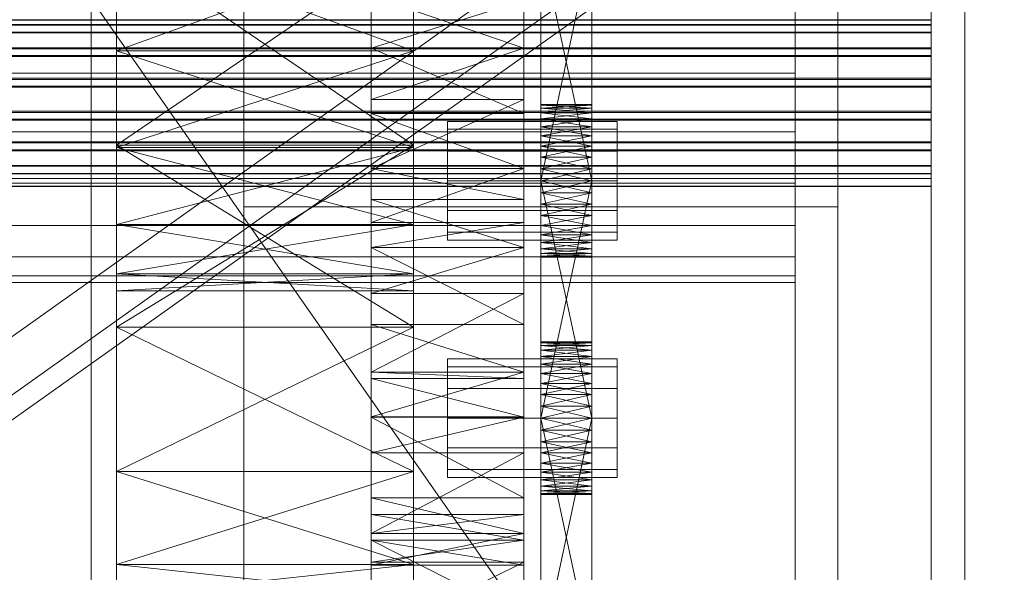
# Model space of a CAD drawing. Header units: millimetres. Extents: x -2233 to 65662, y -50530 to 6847.
# Tile 213 of 256: x 1389 to 1505, y -33868 to -33803. Entities that reach past the tile are written whole.
import ezdxf

# ---------------------------------------------------------------- set-up
doc = ezdxf.new("R2010")
doc.units = ezdxf.units.MM
for name, color, linetype, lineweight in [('COTAS_O', 1, 'Continuous', 0), ('frontal_C03', 7, 'Continuous', 0), ('frontal_secador', 7, 'Continuous', 0), ('frontal_tolva', 7, 'Continuous', 0)]:
    doc.layers.add(name, color=color, linetype=linetype, lineweight=lineweight)
doc.dimstyles.new('R19_100', dxfattribs={"dimtxt": 250, "dimasz": 150, "dimexe": 150, "dimexo": 80, "dimgap": 100, "dimtad": 1, "dimtih": 1, "dimtoh": 1, "dimdsep": 46, "dimcen": 0.09, "dimadec": 0, "dimazin": 0, "dimtfac": 1, "dimtdec": 4, "dimtofl": 0, "dimtmove": 0, "dimatfit": 3, "dimfxl": 1, "dimtolj": 1, "dimtzin": 0, "dimarcsym": 0})

# ---------------------------------------------------------------- blocks, each defined once
blk = doc.blocks.new('DIM_R32_39')
at = {"layer": 'COTAS_O'}
for p, q in [((-1725, -33700), (-1575, -33655)), ((1725, -33700), (1575, -33655)), ((-1725, -34400), (-1725, -33700)), ((-1725, -33700), (1725, -33700)), ((-1725, -33700), (-1575, -33745)), ((1725, -33700), (1575, -33745)), ((1725, -34400), (1725, -33700))]:
    blk.add_line(p, q, dxfattribs=at)
blk.add_text('3450 O', height=250, dxfattribs=at).set_placement((0, -33600))

msp = doc.modelspace()

# ---------------------------------------------------------------- linework, layer by layer
at = {"layer": 'frontal_C03'}
for p, q in [((1435, -35048.843), (1435, -32401.175)), ((1496, -35048.843), (1496, -32401.175)), ((1500, -32401.175), (1500, -35048.843)), ((1435, -32405.103), (1435, -35052.771)), ((1500, -35052.771), (1500, -32405.103)), ((1435, -35535.966), (1435, -32888.298)), ((1500, -32888.298), (1500, -35535.966)), ((1435, -32892.227), (1435, -35539.895)), ((1496, -32892.227), (1496, -35539.895)), ((1500, -35539.895), (1500, -32892.227)), ((1415, -35988), (1415, -33145.961)), ((1485, -35988), (1485, -33145.961)), ((1496, -33803.081), (1496, -33801.613)), ((1496, -33802.532), (-1496, -33802.532)), ((1496, -33802.558), (-1496, -33802.558)), ((1496, -33801.64), (1496, -33803.158)), ((1496, -33804), (1496, -33802.532)), ((1496, -33802.532), (1496, -33802.558)), ((1496, -33802.558), (1496, -33804.076)), ((1496, -33803.081), (-1496, -33803.081)), ((1496, -33803.158), (-1496, -33803.158)), ((1496, -33805.821), (1496, -33803.081)), ((1496, -33803.158), (1496, -33805.936)), ((1496, -33804), (-1496, -33804)), ((1496, -33804.076), (-1496, -33804.076)), ((1496, -33806.74), (1496, -33804)), ((1496, -33804.076), (1496, -33806.854)), ((1496, -33805.821), (-1496, -33805.821)), ((1496, -33805.936), (-1496, -33805.936)), ((1496, -33809.416), (1496, -33805.821)), ((1496, -33805.936), (1496, -33809.551)), ((1496, -33806.74), (-1496, -33806.74)), ((1496, -33806.854), (-1496, -33806.854)), ((1496, -33810.334), (1496, -33806.74)), ((1496, -33806.854), (1496, -33810.469)), ((1496, -33809.416), (-1496, -33809.416)), ((-1496, -33809.551), (1496, -33809.551)), ((1496, -33813.317), (1496, -33809.416)), ((1496, -33809.551), (1496, -33813.452)), ((1496, -33810.334), (-1496, -33810.334)), ((-1496, -33810.469), (1496, -33810.469)), ((1496, -33814.236), (1496, -33810.334)), ((1496, -33810.469), (1496, -33814.371)), ((1496, -33813.317), (-1496, -33813.317)), ((1496, -33813.452), (-1496, -33813.452)), ((1496, -33814.236), (-1496, -33814.236)), ((1496, -33814.371), (-1496, -33814.371)), ((1496, -33816.932), (1496, -33813.317)), ((1496, -33813.452), (1496, -33817.047)), ((1496, -33817.851), (1496, -33814.236)), ((1496, -33814.371), (1496, -33817.965)), ((1496, -33816.932), (-1496, -33816.932)), ((1496, -33817.047), (-1496, -33817.047)), ((1496, -33817.851), (-1496, -33817.851)), ((1496, -33819.71), (1496, -33816.932)), ((1496, -33817.047), (1496, -33819.787)), ((1496, -33820.629), (1496, -33817.851)), ((1496, -33817.965), (-1496, -33817.965)), ((1496, -33817.965), (1496, -33820.705)), ((1496, -33819.71), (-1496, -33819.71)), ((1496, -33819.787), (-1496, -33819.787)), ((1496, -33821.228), (1496, -33819.71)), ((1496, -33819.787), (1496, -33821.255)), ((1496, -33820.629), (-1496, -33820.629)), ((1496, -33820.705), (-1496, -33820.705)), ((1496, -33821.228), (-1496, -33821.228)), ((1496, -33821.255), (-1496, -33821.255)), ((1496, -33822.147), (1496, -33820.629)), ((1496, -33820.705), (1496, -33822.174)), ((1496, -33821.255), (1496, -33821.228)), ((1496, -33822.147), (-1496, -33822.147)), ((1496, -33822.174), (-1496, -33822.174)), ((1496, -33822.174), (1496, -33822.147)), ((1415, -33824.561), (1485, -33824.561)), ((1415, -35988), (1415, -33824.561)), ((1485, -35988), (1485, -33824.561))]:
    msp.add_line(p, q, dxfattribs=at)
at = {"layer": 'frontal_secador'}
for p, q in [((1400, -36000), (1400, -33000)), ((1397, -35940), (1397, -33075)), ((1400, -36000), (1400, -33075)), ((1400, -34600), (1400, -33075)), ((1400, -35940), (1400, -33075)), ((1400, -34650), (1400, -33075)), ((1400, -36000), (1400, -33250)), ((1480, -33658.5), (1480, -33919)), ((1480, -33914.82), (1480, -33658.5)), ((1480, -33890.5), (1480, -33677.12)), ((1480, -33914.82), (1480, -33677.12)), ((1480, -33682.82), (1480, -33897.72)), ((1480, -33682.82), (1480, -33919)), ((1480, -33890.5), (1480, -33689.28)), ((1480, -33696.5), (1480, -33897.72)), ((1480, -33890.5), (1480, -33696.5)), ((1430, -33723.111), (1430, -33805.858)), ((1448, -33805.858), (1448, -33723.111)), ((1430, -33829.365), (1430, -33737.639)), ((1430, -33737.639), (1430, -33805.858)), ((1430, -33871.527), (1430, -33737.639)), ((1448, -33737.639), (1448, -33829.365)), ((1448, -33805.858), (1448, -33737.639)), ((1448, -33737.639), (1448, -33871.527)), ((1400, -33748.24), (1400, -33838.76)), ((1435, -33838.76), (1435, -33748.24)), ((1430, -33757.635), (1430, -33805.858)), ((1448, -33805.858), (1448, -33757.635)), ((1400, -33780.83), (1400, -33838.76)), ((1430, -33781.142), (1430, -33805.858)), ((1430, -33829.365), (1430, -33781.142)), ((1435, -33838.76), (1435, -33780.83)), ((1448, -33805.858), (1448, -33781.142)), ((1448, -33781.142), (1448, -33829.365)), ((1450, -33824.281), (1450, -33785.481)), ((1456, -33785.481), (1456, -33824.281)), ((1430, -33805.858), (1430, -33787.302)), ((1448, -33787.302), (1448, -33805.858)), ((1450, -33787.136), (1450, -33824.281)), ((1456, -33824.281), (1456, -33787.136)), ((1450, -33824.281), (1450, -33789.414)), ((1456, -33789.414), (1456, -33824.281)), ((1450, -33821.5), (1450, -33792.092)), ((1450, -33824.281), (1450, -33792.092)), ((1456, -33792.092), (1456, -33821.5)), ((1456, -33792.092), (1456, -33824.281)), ((1400, -33793.5), (1400, -33806.17)), ((1400, -33838.76), (1400, -33793.5)), ((1400, -33793.5), (1400, -33817.294)), ((1400, -33793.5), (1400, -33817.599)), ((1400, -33866.731), (1400, -33793.5)), ((1400, -33793.5), (1400, -33826.67)), ((1435, -33793.5), (1400, -33817.294)), ((1435, -33817.294), (1400, -33793.5)), ((1435, -33793.5), (1400, -33806.17)), ((1435, -33806.17), (1400, -33793.5)), ((1435, -33806.17), (1435, -33793.5)), ((1435, -33793.5), (1435, -33838.76)), ((1435, -33817.294), (1435, -33793.5)), ((1435, -33817.599), (1435, -33793.5)), ((1435, -33793.5), (1435, -33866.731)), ((1435, -33826.67), (1435, -33793.5)), ((1450, -33793.5), (1450, -33821.5)), ((1456, -33821.5), (1450, -33793.5)), ((1456, -33793.5), (1450, -33821.5)), ((1456, -33821.5), (1456, -33793.5)), ((1430, -33805.858), (1430, -33799.698)), ((1448, -33805.858), (1430, -33799.698)), ((1430, -33800.248), (1430, -33805.858)), ((1448, -33800.248), (1430, -33805.858)), ((1448, -33799.698), (1448, -33805.858)), ((1448, -33805.858), (1448, -33800.248)), ((1430, -33801.304), (1430, -33808.807)), ((1480, -33801.304), (1480, -33808.807)), ((1400, -33817.599), (1400, -33806.17)), ((1400, -33838.76), (1400, -33806.17)), ((1435, -33806.17), (1400, -33806.17)), ((1435, -33806.17), (1400, -33817.599)), ((1435, -33817.599), (1400, -33806.17)), ((1430, -33805.858), (1430, -33823.732)), ((1430, -33813.576), (1430, -33805.858)), ((1430, -33829.365), (1430, -33805.858)), ((1430, -33805.858), (1430, -33811.942)), ((1430, -33805.858), (1430, -33849.361)), ((1430, -33805.858), (1430, -33871.527)), ((1448, -33805.858), (1430, -33805.858)), ((1448, -33805.858), (1430, -33811.942)), ((1448, -33813.576), (1430, -33805.858)), ((1435, -33806.17), (1435, -33817.599)), ((1435, -33806.17), (1435, -33838.76)), ((1448, -33823.732), (1448, -33805.858)), ((1448, -33805.858), (1448, -33813.576)), ((1448, -33805.858), (1448, -33829.365)), ((1448, -33811.942), (1448, -33805.858)), ((1448, -33849.361), (1448, -33805.858)), ((1448, -33871.527), (1448, -33805.858)), ((1480, -33808.807), (1325, -33808.807)), ((1430, -33808.807), (1325, -33808.807)), ((1430, -33808.807), (1430, -33815.723)), ((1480, -33808.807), (1480, -33815.723)), ((1430, -33826.411), (1430, -33811.942)), ((1430, -33811.942), (1430, -33820.075)), ((1430, -33829.365), (1430, -33811.942)), ((1448, -33811.942), (1430, -33811.942)), ((1448, -33811.942), (1430, -33820.075)), ((1448, -33811.942), (1448, -33826.411)), ((1448, -33820.075), (1448, -33811.942)), ((1448, -33811.942), (1448, -33829.365)), ((1450, -33812.611), (1450, -33812.5)), ((1456, -33812.611), (1450, -33812.5)), ((1456, -33812.5), (1450, -33812.5)), ((1456, -33812.5), (1450, -33812.611)), ((1450, -33812.611), (1450, -33813.481)), ((1450, -33812.94), (1450, -33812.611)), ((1450, -33812.611), (1450, -33815.136)), ((1456, -33812.94), (1450, -33812.611)), ((1456, -33812.611), (1450, -33812.611)), ((1456, -33812.611), (1450, -33812.94)), ((1450, -33813.481), (1450, -33812.94)), ((1456, -33813.481), (1450, -33812.94)), ((1456, -33812.94), (1450, -33812.94)), ((1456, -33812.94), (1450, -33813.481)), ((1456, -33812.611), (1456, -33812.5)), ((1456, -33813.481), (1456, -33812.611)), ((1456, -33812.611), (1456, -33812.94)), ((1456, -33815.136), (1456, -33812.611)), ((1456, -33812.94), (1456, -33813.481)), ((1430, -33813.576), (1430, -33823.732)), ((1430, -33820.075), (1430, -33813.576)), ((1448, -33820.075), (1430, -33813.576)), ((1448, -33813.576), (1430, -33813.576)), ((1448, -33823.732), (1448, -33813.576)), ((1448, -33813.576), (1448, -33820.075)), ((1450, -33813.481), (1450, -33815.136)), ((1450, -33814.219), (1450, -33813.481)), ((1450, -33817.414), (1450, -33813.481)), ((1450, -33852.281), (1450, -33813.481)), ((1456, -33814.219), (1450, -33813.481)), ((1456, -33813.481), (1450, -33813.481)), ((1456, -33813.481), (1450, -33814.219)), ((1450, -33815.136), (1450, -33814.219)), ((1456, -33815.136), (1450, -33814.219)), ((1456, -33814.219), (1450, -33814.219)), ((1456, -33814.219), (1450, -33815.136)), ((1456, -33815.136), (1456, -33813.481)), ((1456, -33813.481), (1456, -33814.219)), ((1456, -33813.481), (1456, -33817.414)), ((1456, -33813.481), (1456, -33852.281)), ((1456, -33814.219), (1456, -33815.136)), ((1439, -33815.438), (1439, -33814.5)), ((1459, -33814.5), (1439, -33814.5)), ((1439, -33818), (1439, -33815.438)), ((1459, -33815.438), (1439, -33815.438)), ((1450, -33815.136), (1450, -33817.414)), ((1450, -33816.21), (1450, -33815.136)), ((1450, -33815.136), (1450, -33820.092)), ((1450, -33815.136), (1450, -33852.281)), ((1456, -33816.21), (1450, -33815.136)), ((1456, -33815.136), (1450, -33815.136)), ((1456, -33815.136), (1450, -33816.21)), ((1456, -33817.414), (1456, -33815.136)), ((1456, -33815.136), (1456, -33816.21)), ((1456, -33820.092), (1456, -33815.136)), ((1456, -33852.281), (1456, -33815.136)), ((1459, -33815.438), (1459, -33814.5)), ((1459, -33818), (1459, -33815.438)), ((1480, -33815.723), (1325, -33815.723)), ((1430, -33815.723), (1325, -33815.723)), ((1430, -33815.723), (1430, -33821.784)), ((1450, -33817.414), (1450, -33816.21)), ((1456, -33817.414), (1450, -33816.21)), ((1456, -33816.21), (1450, -33816.21)), ((1456, -33816.21), (1450, -33817.414)), ((1456, -33816.21), (1456, -33817.414)), ((1480, -33815.723), (1480, -33821.784)), ((1400, -33817.294), (1400, -33838.76)), ((1435, -33817.294), (1400, -33817.294)), ((1435, -33817.294), (1400, -33838.76)), ((1435, -33838.76), (1400, -33817.294)), ((1400, -33826.67), (1400, -33817.599)), ((1400, -33838.76), (1400, -33817.599)), ((1435, -33817.599), (1400, -33817.599)), ((1435, -33817.599), (1400, -33826.67)), ((1435, -33826.67), (1400, -33817.599)), ((1435, -33838.76), (1435, -33817.294)), ((1435, -33817.599), (1435, -33826.67)), ((1435, -33817.599), (1435, -33838.76)), ((1450, -33817.414), (1450, -33820.092)), ((1450, -33818.719), (1450, -33817.414)), ((1450, -33852.281), (1450, -33817.414)), ((1456, -33818.719), (1450, -33817.414)), ((1456, -33817.414), (1450, -33817.414)), ((1456, -33817.414), (1450, -33818.719)), ((1456, -33820.092), (1456, -33817.414)), ((1456, -33817.414), (1456, -33818.719)), ((1456, -33817.414), (1456, -33852.281)), ((1439, -33821.5), (1439, -33818)), ((1459, -33818), (1439, -33818)), ((1450, -33820.092), (1450, -33818.719)), ((1456, -33820.092), (1450, -33818.719)), ((1456, -33818.719), (1450, -33818.719)), ((1456, -33818.719), (1450, -33820.092)), ((1456, -33818.719), (1456, -33820.092)), ((1459, -33821.5), (1459, -33818)), ((1430, -33820.075), (1430, -33826.411)), ((1430, -33823.732), (1430, -33820.075)), ((1448, -33820.075), (1430, -33820.075)), ((1448, -33820.075), (1430, -33826.411)), ((1448, -33823.732), (1430, -33820.075)), ((1448, -33826.411), (1448, -33820.075)), ((1448, -33820.075), (1448, -33823.732)), ((1450, -33849.5), (1450, -33820.092)), ((1450, -33820.092), (1450, -33821.5)), ((1450, -33852.281), (1450, -33820.092)), ((1456, -33821.5), (1450, -33820.092)), ((1456, -33820.092), (1450, -33820.092)), ((1456, -33820.092), (1450, -33821.5)), ((1456, -33820.092), (1456, -33849.5)), ((1456, -33821.5), (1456, -33820.092)), ((1456, -33820.092), (1456, -33852.281)), ((1480, -33821.784), (1325, -33821.784)), ((1430, -33821.784), (1325, -33821.784)), ((1430, -33821.784), (1430, -33826.759)), ((1439, -33821.5), (1439, -33825)), ((1439, -33821.5), (1459, -33821.5)), ((1450, -33821.5), (1450, -33849.5)), ((1456, -33849.5), (1450, -33821.5)), ((1456, -33821.5), (1450, -33821.5)), ((1456, -33821.5), (1450, -33849.5)), ((1450, -33824.281), (1450, -33821.5)), ((1450, -33821.5), (1450, -33822.908)), ((1456, -33821.5), (1450, -33822.908)), ((1456, -33822.908), (1450, -33821.5)), ((1456, -33849.5), (1456, -33821.5)), ((1456, -33821.5), (1456, -33824.281)), ((1456, -33822.908), (1456, -33821.5)), ((1459, -33825), (1459, -33821.5)), ((1480, -33821.784), (1480, -33826.759)), ((1450, -33822.908), (1450, -33824.281)), ((1456, -33822.908), (1450, -33822.908)), ((1456, -33822.908), (1450, -33824.281)), ((1456, -33824.281), (1450, -33822.908)), ((1456, -33824.281), (1456, -33822.908)), ((1430, -33829.365), (1430, -33823.732)), ((1448, -33829.365), (1430, -33823.732)), ((1448, -33823.732), (1430, -33823.732)), ((1448, -33823.732), (1448, -33829.365)), ((1450, -33826.79), (1450, -33824.281)), ((1450, -33824.281), (1450, -33825.586)), ((1450, -33828.781), (1450, -33824.281)), ((1450, -33830.5), (1450, -33824.281)), ((1456, -33824.281), (1450, -33824.281)), ((1456, -33824.281), (1450, -33825.586)), ((1456, -33825.586), (1450, -33824.281)), ((1456, -33824.281), (1456, -33826.79)), ((1456, -33825.586), (1456, -33824.281)), ((1456, -33824.281), (1456, -33828.781)), ((1456, -33824.281), (1456, -33830.5)), ((1439, -33825), (1439, -33827.562)), ((1459, -33825), (1439, -33825)), ((1450, -33825.586), (1450, -33826.79)), ((1456, -33825.586), (1450, -33825.586)), ((1456, -33825.586), (1450, -33826.79)), ((1456, -33826.79), (1450, -33825.586)), ((1456, -33826.79), (1456, -33825.586)), ((1459, -33825), (1459, -33827.562)), ((1480, -33826.759), (1325, -33826.759)), ((1430, -33826.759), (1325, -33826.759)), ((1400, -33866.731), (1400, -33826.67)), ((1400, -33832.493), (1400, -33826.67)), ((1400, -33838.76), (1400, -33826.67)), ((1435, -33826.67), (1400, -33826.67)), ((1435, -33826.67), (1400, -33832.493)), ((1435, -33832.493), (1400, -33826.67)), ((1430, -33826.411), (1430, -33829.365)), ((1448, -33826.411), (1430, -33826.411)), ((1448, -33826.411), (1430, -33829.365)), ((1430, -33826.759), (1430, -33830.455)), ((1435, -33826.67), (1435, -33866.731)), ((1435, -33826.67), (1435, -33832.493)), ((1435, -33826.67), (1435, -33838.76)), ((1448, -33829.365), (1448, -33826.411)), ((1450, -33828.781), (1450, -33826.79)), ((1450, -33826.79), (1450, -33827.864)), ((1456, -33826.79), (1450, -33826.79)), ((1456, -33826.79), (1450, -33827.864)), ((1456, -33827.864), (1450, -33826.79)), ((1456, -33826.79), (1456, -33828.781)), ((1456, -33827.864), (1456, -33826.79)), ((1480, -33826.759), (1480, -33830.455)), ((1439, -33827.562), (1439, -33828.5)), ((1459, -33827.562), (1439, -33827.562)), ((1450, -33827.864), (1450, -33828.781)), ((1456, -33827.864), (1450, -33827.864)), ((1456, -33827.864), (1450, -33828.781)), ((1456, -33828.781), (1450, -33827.864)), ((1456, -33828.781), (1456, -33827.864)), ((1459, -33827.562), (1459, -33828.5)), ((1430, -33829.365), (1430, -33844.806)), ((1430, -33838.435), (1430, -33829.365)), ((1430, -33849.361), (1430, -33829.365)), ((1430, -33829.365), (1430, -33834.777)), ((1430, -33863.889), (1430, -33829.365)), ((1430, -33871.527), (1430, -33829.365)), ((1448, -33829.365), (1430, -33829.365)), ((1448, -33829.365), (1430, -33834.777)), ((1448, -33838.435), (1430, -33829.365)), ((1459, -33828.5), (1439, -33828.5)), ((1448, -33844.806), (1448, -33829.365)), ((1448, -33829.365), (1448, -33838.435)), ((1448, -33829.365), (1448, -33849.361)), ((1448, -33834.777), (1448, -33829.365)), ((1448, -33829.365), (1448, -33863.889)), ((1448, -33829.365), (1448, -33871.527)), ((1450, -33830.06), (1450, -33828.781)), ((1450, -33828.781), (1450, -33829.519)), ((1450, -33830.5), (1450, -33828.781)), ((1456, -33828.781), (1450, -33828.781)), ((1456, -33828.781), (1450, -33829.519)), ((1456, -33829.519), (1450, -33828.781)), ((1456, -33828.781), (1456, -33830.06)), ((1456, -33829.519), (1456, -33828.781)), ((1456, -33828.781), (1456, -33830.5)), ((1480, -33830.455), (1325, -33830.455)), ((1430, -33830.455), (1325, -33830.455)), ((1430, -33830.455), (1430, -33832.731)), ((1450, -33829.519), (1450, -33830.06)), ((1456, -33829.519), (1450, -33829.519)), ((1456, -33829.519), (1450, -33830.06)), ((1456, -33830.06), (1450, -33829.519)), ((1450, -33830.5), (1450, -33830.06)), ((1450, -33830.06), (1450, -33830.389)), ((1456, -33830.06), (1450, -33830.06)), ((1456, -33830.06), (1450, -33830.389)), ((1456, -33830.389), (1450, -33830.06)), ((1450, -33830.389), (1450, -33830.5)), ((1456, -33830.389), (1450, -33830.389)), ((1456, -33830.389), (1450, -33830.5)), ((1456, -33830.5), (1450, -33830.389)), ((1456, -33830.5), (1450, -33830.5)), ((1456, -33830.06), (1456, -33829.519)), ((1456, -33830.06), (1456, -33830.5)), ((1456, -33830.389), (1456, -33830.06)), ((1456, -33830.5), (1456, -33830.389)), ((1480, -33830.455), (1480, -33832.731)), ((1480, -33832.731), (1325, -33832.731)), ((1430, -33832.731), (1325, -33832.731)), ((1400, -33866.731), (1400, -33832.493)), ((1400, -33834.5), (1400, -33832.493)), ((1435, -33832.493), (1400, -33832.493)), ((1435, -33832.493), (1400, -33834.5)), ((1435, -33834.5), (1400, -33832.493)), ((1430, -33832.731), (1430, -33833.5)), ((1435, -33832.493), (1435, -33866.731)), ((1435, -33832.493), (1435, -33834.5)), ((1480, -33832.731), (1480, -33833.5)), ((1480, -33833.5), (1325, -33833.5)), ((1430, -33833.5), (1325, -33833.5)), ((1400, -33866.731), (1400, -33834.5)), ((1435, -33834.5), (1400, -33834.5)), ((1430, -33849.353), (1430, -33834.777)), ((1430, -33834.777), (1430, -33844.05)), ((1430, -33849.361), (1430, -33834.777)), ((1448, -33834.777), (1430, -33834.777)), ((1448, -33834.777), (1430, -33844.05)), ((1435, -33834.5), (1435, -33866.731)), ((1448, -33834.777), (1448, -33849.353)), ((1448, -33844.05), (1448, -33834.777)), ((1448, -33834.777), (1448, -33849.361)), ((1400, -33866.731), (1400, -33838.76)), ((1400, -33838.76), (1400, -33855.794)), ((1435, -33838.76), (1400, -33838.76)), ((1435, -33838.76), (1400, -33855.794)), ((1435, -33855.794), (1400, -33838.76)), ((1430, -33838.435), (1430, -33844.806)), ((1430, -33844.05), (1430, -33838.435)), ((1448, -33844.05), (1430, -33838.435)), ((1448, -33838.435), (1430, -33838.435)), ((1435, -33838.76), (1435, -33866.731)), ((1435, -33855.794), (1435, -33838.76)), ((1448, -33844.806), (1448, -33838.435)), ((1448, -33838.435), (1448, -33844.05)), ((1450, -33840.611), (1450, -33840.5)), ((1456, -33840.611), (1450, -33840.5)), ((1456, -33840.5), (1450, -33840.5)), ((1456, -33840.5), (1450, -33840.611)), ((1450, -33840.611), (1450, -33841.481)), ((1450, -33840.94), (1450, -33840.611)), ((1450, -33840.611), (1450, -33843.136)), ((1456, -33840.94), (1450, -33840.611)), ((1456, -33840.611), (1450, -33840.611)), ((1456, -33840.611), (1450, -33840.94)), ((1450, -33841.481), (1450, -33840.94)), ((1456, -33841.481), (1450, -33840.94)), ((1456, -33840.94), (1450, -33840.94)), ((1456, -33840.94), (1450, -33841.481)), ((1456, -33840.611), (1456, -33840.5)), ((1456, -33841.481), (1456, -33840.611)), ((1456, -33840.611), (1456, -33840.94)), ((1456, -33843.136), (1456, -33840.611)), ((1456, -33840.94), (1456, -33841.481)), ((1450, -33841.481), (1450, -33843.136)), ((1450, -33842.219), (1450, -33841.481)), ((1450, -33845.414), (1450, -33841.481)), ((1450, -33880.281), (1450, -33841.481)), ((1456, -33842.219), (1450, -33841.481)), ((1456, -33841.481), (1450, -33841.481)), ((1456, -33841.481), (1450, -33842.219)), ((1450, -33843.136), (1450, -33842.219)), ((1456, -33843.136), (1450, -33842.219)), ((1456, -33842.219), (1450, -33842.219)), ((1456, -33842.219), (1450, -33843.136)), ((1456, -33843.136), (1456, -33841.481)), ((1456, -33841.481), (1456, -33842.219)), ((1456, -33841.481), (1456, -33845.414)), ((1456, -33841.481), (1456, -33880.281)), ((1456, -33842.219), (1456, -33843.136)), ((1439, -33843.438), (1439, -33842.5)), ((1459, -33842.5), (1439, -33842.5)), ((1450, -33843.136), (1450, -33845.414)), ((1450, -33844.21), (1450, -33843.136)), ((1450, -33843.136), (1450, -33848.092)), ((1450, -33843.136), (1450, -33880.281)), ((1456, -33844.21), (1450, -33843.136)), ((1456, -33843.136), (1450, -33843.136)), ((1456, -33843.136), (1450, -33844.21)), ((1456, -33845.414), (1456, -33843.136)), ((1456, -33843.136), (1456, -33844.21)), ((1456, -33848.092), (1456, -33843.136)), ((1456, -33880.281), (1456, -33843.136)), ((1459, -33843.438), (1459, -33842.5)), ((1430, -33844.05), (1430, -33849.353)), ((1430, -33844.806), (1430, -33844.05)), ((1448, -33844.05), (1430, -33844.05)), ((1448, -33844.05), (1430, -33849.353)), ((1448, -33844.806), (1430, -33844.05)), ((1439, -33846), (1439, -33843.438)), ((1459, -33843.438), (1439, -33843.438)), ((1448, -33849.353), (1448, -33844.05)), ((1448, -33844.05), (1448, -33844.806)), ((1450, -33845.414), (1450, -33844.21)), ((1456, -33845.414), (1450, -33844.21)), ((1456, -33844.21), (1450, -33844.21)), ((1456, -33844.21), (1450, -33845.414)), ((1456, -33844.21), (1456, -33845.414)), ((1459, -33846), (1459, -33843.438)), ((1430, -33849.361), (1430, -33844.806)), ((1448, -33849.361), (1430, -33844.806)), ((1448, -33844.806), (1430, -33844.806)), ((1448, -33844.806), (1448, -33849.361)), ((1450, -33845.414), (1450, -33848.092)), ((1450, -33846.719), (1450, -33845.414)), ((1450, -33880.281), (1450, -33845.414)), ((1456, -33846.719), (1450, -33845.414)), ((1456, -33845.414), (1450, -33845.414)), ((1456, -33845.414), (1450, -33846.719)), ((1456, -33848.092), (1456, -33845.414)), ((1456, -33845.414), (1456, -33846.719)), ((1456, -33845.414), (1456, -33880.281)), ((1439, -33849.5), (1439, -33846)), ((1459, -33846), (1439, -33846)), ((1450, -33848.092), (1450, -33846.719)), ((1456, -33848.092), (1450, -33846.719)), ((1456, -33846.719), (1450, -33846.719)), ((1456, -33846.719), (1450, -33848.092)), ((1456, -33846.719), (1456, -33848.092)), ((1459, -33849.5), (1459, -33846)), ((1450, -33877.5), (1450, -33848.092)), ((1450, -33848.092), (1450, -33849.5)), ((1450, -33880.281), (1450, -33848.092)), ((1456, -33849.5), (1450, -33848.092)), ((1456, -33848.092), (1450, -33848.092)), ((1456, -33848.092), (1450, -33849.5)), ((1456, -33848.092), (1456, -33877.5)), ((1456, -33849.5), (1456, -33848.092)), ((1456, -33848.092), (1456, -33880.281)), ((1448, -33849.353), (1430, -33849.353)), ((1448, -33849.353), (1430, -33849.361)), ((1430, -33849.361), (1430, -33860.859)), ((1430, -33858.895), (1430, -33849.361)), ((1430, -33863.889), (1430, -33849.361)), ((1430, -33849.361), (1430, -33853.572)), ((1430, -33849.361), (1430, -33871.527)), ((1448, -33849.361), (1430, -33849.361)), ((1448, -33849.361), (1430, -33853.572)), ((1448, -33858.895), (1430, -33849.361)), ((1439, -33849.5), (1439, -33853)), ((1439, -33849.5), (1459, -33849.5)), ((1448, -33860.859), (1448, -33849.361)), ((1448, -33849.361), (1448, -33858.895)), ((1448, -33849.361), (1448, -33863.889)), ((1448, -33853.572), (1448, -33849.361)), ((1448, -33871.527), (1448, -33849.361)), ((1450, -33849.5), (1450, -33877.5)), ((1456, -33877.5), (1450, -33849.5)), ((1456, -33849.5), (1450, -33849.5)), ((1456, -33849.5), (1450, -33877.5)), ((1450, -33852.281), (1450, -33849.5)), ((1450, -33849.5), (1450, -33850.908)), ((1456, -33849.5), (1450, -33850.908)), ((1456, -33850.908), (1450, -33849.5)), ((1456, -33877.5), (1456, -33849.5)), ((1456, -33849.5), (1456, -33852.281)), ((1456, -33850.908), (1456, -33849.5)), ((1459, -33853), (1459, -33849.5)), ((1450, -33850.908), (1450, -33852.281)), ((1456, -33850.908), (1450, -33850.908)), ((1456, -33850.908), (1450, -33852.281)), ((1456, -33852.281), (1450, -33850.908)), ((1456, -33852.281), (1456, -33850.908)), ((1450, -33854.79), (1450, -33852.281)), ((1450, -33852.281), (1450, -33853.586)), ((1450, -33856.781), (1450, -33852.281)), ((1450, -33858.5), (1450, -33852.281)), ((1456, -33852.281), (1450, -33852.281)), ((1456, -33852.281), (1450, -33853.586)), ((1456, -33853.586), (1450, -33852.281)), ((1456, -33852.281), (1456, -33854.79)), ((1456, -33853.586), (1456, -33852.281)), ((1456, -33852.281), (1456, -33856.781)), ((1456, -33852.281), (1456, -33858.5)), ((1430, -33866.827), (1430, -33853.572)), ((1430, -33853.572), (1430, -33863.075)), ((1430, -33863.889), (1430, -33853.572)), ((1448, -33853.572), (1430, -33853.572)), ((1448, -33853.572), (1430, -33863.075)), ((1439, -33853), (1439, -33855.562)), ((1459, -33853), (1439, -33853)), ((1448, -33853.572), (1448, -33866.827)), ((1448, -33863.075), (1448, -33853.572)), ((1448, -33853.572), (1448, -33863.889)), ((1450, -33853.586), (1450, -33854.79)), ((1456, -33853.586), (1450, -33853.586)), ((1456, -33853.586), (1450, -33854.79)), ((1456, -33854.79), (1450, -33853.586)), ((1456, -33854.79), (1456, -33853.586)), ((1459, -33853), (1459, -33855.562)), ((1450, -33856.781), (1450, -33854.79)), ((1450, -33854.79), (1450, -33855.864)), ((1456, -33854.79), (1450, -33854.79)), ((1456, -33854.79), (1450, -33855.864)), ((1456, -33855.864), (1450, -33854.79)), ((1456, -33854.79), (1456, -33856.781)), ((1456, -33855.864), (1456, -33854.79)), ((1400, -33855.794), (1400, -33866.731)), ((1435, -33855.794), (1400, -33855.794)), ((1435, -33855.794), (1400, -33866.731)), ((1435, -33866.731), (1400, -33855.794)), ((1435, -33866.731), (1435, -33855.794)), ((1439, -33855.562), (1439, -33856.5)), ((1459, -33855.562), (1439, -33855.562)), ((1450, -33855.864), (1450, -33856.781)), ((1456, -33855.864), (1450, -33855.864)), ((1456, -33855.864), (1450, -33856.781)), ((1456, -33856.781), (1450, -33855.864)), ((1456, -33856.781), (1456, -33855.864)), ((1459, -33855.562), (1459, -33856.5)), ((1459, -33856.5), (1439, -33856.5)), ((1450, -33858.06), (1450, -33856.781)), ((1450, -33856.781), (1450, -33857.519)), ((1450, -33858.5), (1450, -33856.781)), ((1456, -33856.781), (1450, -33856.781)), ((1456, -33856.781), (1450, -33857.519)), ((1456, -33857.519), (1450, -33856.781)), ((1456, -33856.781), (1456, -33858.06)), ((1456, -33857.519), (1456, -33856.781)), ((1456, -33856.781), (1456, -33858.5)), ((1450, -33857.519), (1450, -33858.06)), ((1456, -33857.519), (1450, -33857.519)), ((1456, -33857.519), (1450, -33858.06)), ((1456, -33858.06), (1450, -33857.519)), ((1450, -33858.5), (1450, -33858.06)), ((1450, -33858.06), (1450, -33858.389)), ((1456, -33858.06), (1450, -33858.06)), ((1456, -33858.06), (1450, -33858.389)), ((1456, -33858.389), (1450, -33858.06)), ((1450, -33858.389), (1450, -33858.5)), ((1456, -33858.389), (1450, -33858.389)), ((1456, -33858.389), (1450, -33858.5)), ((1456, -33858.5), (1450, -33858.389)), ((1456, -33858.5), (1450, -33858.5)), ((1456, -33858.06), (1456, -33857.519)), ((1456, -33858.06), (1456, -33858.5)), ((1456, -33858.389), (1456, -33858.06)), ((1456, -33858.5), (1456, -33858.389)), ((1430, -33858.895), (1430, -33860.859)), ((1430, -33863.075), (1430, -33858.895)), ((1448, -33863.075), (1430, -33858.895)), ((1448, -33858.895), (1430, -33858.895)), ((1448, -33860.859), (1448, -33858.895)), ((1448, -33858.895), (1448, -33863.075)), ((1430, -33860.859), (1430, -33863.075)), ((1430, -33863.889), (1430, -33860.859)), ((1448, -33863.889), (1430, -33860.859)), ((1448, -33860.859), (1430, -33860.859)), ((1448, -33860.859), (1430, -33863.075)), ((1448, -33863.075), (1448, -33860.859)), ((1448, -33860.859), (1448, -33863.889)), ((1430, -33863.075), (1430, -33866.827)), ((1448, -33863.075), (1430, -33863.075)), ((1448, -33863.075), (1430, -33866.827)), ((1448, -33866.827), (1448, -33863.075)), ((1430, -33866.827), (1430, -33863.889)), ((1430, -33863.889), (1430, -33870.317)), ((1430, -33872.954), (1430, -33863.889)), ((1430, -33871.527), (1430, -33863.889)), ((1430, -33863.889), (1430, -33866.487)), ((1448, -33866.827), (1430, -33863.889)), ((1448, -33863.889), (1430, -33863.889)), ((1448, -33863.889), (1430, -33866.487)), ((1448, -33872.954), (1430, -33863.889)), ((1448, -33863.889), (1448, -33866.827)), ((1448, -33870.317), (1448, -33863.889)), ((1448, -33863.889), (1448, -33872.954)), ((1448, -33863.889), (1448, -33871.527)), ((1448, -33866.487), (1448, -33863.889)), ((1430, -33877.124), (1430, -33866.487)), ((1430, -33866.487), (1430, -33875.291)), ((1430, -33871.527), (1430, -33866.487)), ((1448, -33866.487), (1430, -33866.487)), ((1448, -33866.487), (1430, -33875.291)), ((1448, -33866.487), (1448, -33877.124)), ((1448, -33875.291), (1448, -33866.487)), ((1448, -33866.487), (1448, -33871.527)), ((1400, -33866.731), (1400, -33870.5)), ((1435, -33866.731), (1400, -33866.731)), ((1435, -33866.731), (1400, -33870.5)), ((1435, -33870.5), (1400, -33866.731)), ((1448, -33866.827), (1430, -33866.827)), ((1435, -33866.731), (1435, -33870.5))]:
    msp.add_line(p, q, dxfattribs=at)
at = {"layer": 'frontal_tolva'}
for p, q in [((1769.584, -34332.806), (722.584, -32835.806)), ((1725, -33600), (600, -34400)), ((604.636, -34406.52), (1729.636, -33606.52)), ((600, -34406.849), (1725, -33606.849))]:
    msp.add_line(p, q, dxfattribs=at)

# ---------------------------------------------------------------- dimensions: what is measured, and where the dimension line sits
at = {"layer": 'COTAS_O'}
dim = msp.add_aligned_dim(p1=(-1725, -34400), p2=(1725, -34400), distance=700, text='<> O', dimstyle='R19_100', dxfattribs=at)
dim.commit()
dim.dimension.update_dxf_attribs({"geometry": 'DIM_R32_39', "text_midpoint": (0, -33700)})

doc.saveas('drawing.dxf')
